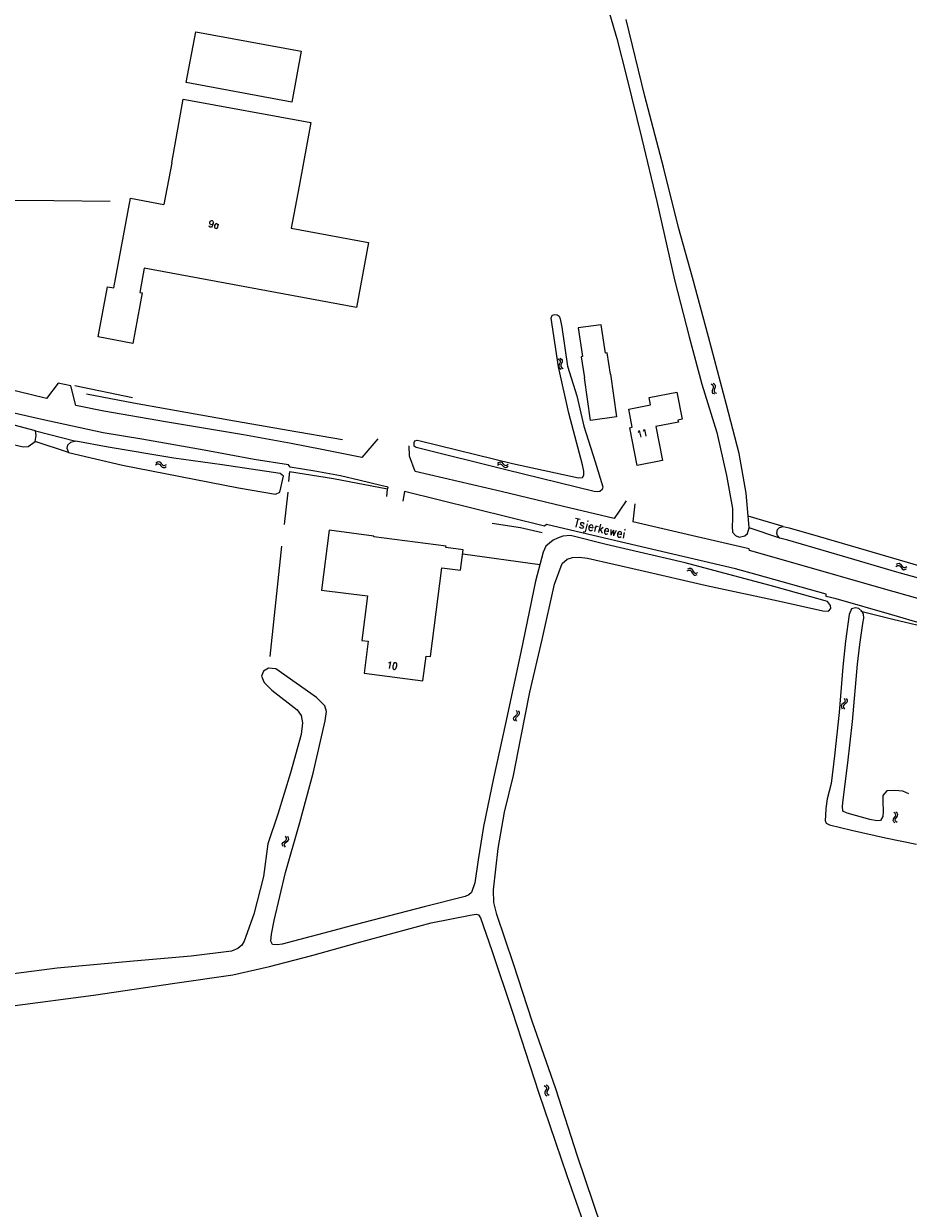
# Model space of a CAD drawing. Header units: metres. Extents: x 189705 to 199106, y 581686 to 588448.
# Tile 62 of 256: x 191144 to 191351, y 585512 to 585789. Entities that reach past the tile are written whole.
import ezdxf

# ---------------------------------------------------------------- set-up
doc = ezdxf.new("R2010")
doc.units = ezdxf.units.M
doc.layers.add('B-WA-OG-GBKN-G', color=7, linetype='Continuous', lineweight=18)
doc.styles.add('Style-STANDARD', font='STANDARD.shx')

msp = doc.modelspace()

# ---------------------------------------------------------------- linework, layer by layer
at = {"layer": 'B-WA-OG-GBKN-G'}
for p, q in [((191269.208, 585710.522), (191269.551, 585710.302)), ((191269.551, 585710.302), (191269.745, 585710.037)), ((191269.683, 585710.667), (191270.028, 585710.45)), ((191269.745, 585710.037), (191269.735, 585709.711)), ((191270.028, 585710.45), (191270.223, 585710.187)), ((191270.223, 585710.187), (191270.212, 585709.848)), ((191269.414, 585708.954), (191269.401, 585708.625)), ((191269.401, 585708.625), (191269.6, 585708.353)), ((191269.577, 585709.328), (191269.414, 585708.954)), ((191269.735, 585709.711), (191269.577, 585709.328)), ((191269.6, 585708.353), (191269.945, 585708.133)), ((191269.891, 585709.099), (191269.878, 585708.77)), ((191269.878, 585708.77), (191270.075, 585708.498)), ((191270.051, 585709.474), (191269.891, 585709.099)), ((191270.212, 585709.848), (191270.051, 585709.474)), ((191270.075, 585708.498), (191270.42, 585708.278)), ((191305.369, 585704.376), (191305.011, 585704.575)), ((191305.582, 585704.116), (191305.369, 585704.376)), ((191305.834, 585704.549), (191305.477, 585704.747)), ((191306.049, 585704.289), (191305.834, 585704.549)), ((191305.311, 585703.02), (191305.45, 585703.402)), ((191305.32, 585702.681), (191305.311, 585703.02)), ((191305.53, 585702.43), (191305.32, 585702.681)), ((191305.45, 585703.402), (191305.588, 585703.787)), ((191305.887, 585702.234), (191305.53, 585702.43)), ((191305.588, 585703.787), (191305.582, 585704.116)), ((191305.779, 585703.185), (191305.915, 585703.577)), ((191305.789, 585702.859), (191305.779, 585703.185)), ((191305.997, 585702.605), (191305.789, 585702.859)), ((191305.915, 585703.577), (191306.055, 585703.96)), ((191306.353, 585702.406), (191305.997, 585702.605)), ((191306.055, 585703.96), (191306.049, 585704.289)), ((191175.135, 585685.737), (191175.482, 585685.952)), ((191175.21, 585686.228), (191175.554, 585686.445)), ((191175.482, 585685.952), (191175.804, 585686.012)), ((191175.554, 585686.445), (191175.875, 585686.508)), ((191175.804, 585686.012), (191176.094, 585685.863)), ((191175.875, 585686.508), (191176.176, 585686.352)), ((191176.094, 585685.863), (191176.372, 585685.554)), ((191176.176, 585686.352), (191176.444, 585686.046)), ((191176.372, 585685.554), (191176.639, 585685.246)), ((191176.444, 585686.046), (191176.714, 585685.739)), ((191176.639, 585685.246), (191176.93, 585685.093)), ((191176.714, 585685.739), (191177.005, 585685.586)), ((191176.93, 585685.093), (191177.262, 585685.155)), ((191177.005, 585685.586), (191177.336, 585685.646)), ((191177.262, 585685.155), (191177.609, 585685.372)), ((191177.336, 585685.646), (191177.683, 585685.863)), ((191255.051, 585685.662), (191255.383, 585685.898)), ((191255.095, 585686.157), (191255.426, 585686.395)), ((191255.383, 585685.898), (191255.702, 585685.978)), ((191255.426, 585686.395), (191255.743, 585686.477)), ((191255.702, 585685.978), (191256, 585685.846)), ((191255.743, 585686.477), (191256.053, 585686.34)), ((191256, 585685.846), (191256.296, 585685.556)), ((191256.053, 585686.34), (191256.339, 585686.051)), ((191256.296, 585685.556), (191256.582, 585685.265)), ((191256.339, 585686.051), (191256.627, 585685.761)), ((191256.582, 585685.265), (191256.882, 585685.129)), ((191256.627, 585685.761), (191256.927, 585685.626)), ((191256.882, 585685.129), (191257.209, 585685.212)), ((191256.927, 585685.626), (191257.253, 585685.706)), ((191257.209, 585685.212), (191257.542, 585685.449)), ((191257.253, 585685.706), (191257.586, 585685.944)), ((191299.428, 585660.965), (191299.811, 585661.104)), ((191299.602, 585661.43), (191299.984, 585661.571)), ((191299.811, 585661.104), (191300.139, 585661.096)), ((191299.984, 585661.571), (191300.311, 585661.566)), ((191300.139, 585661.096), (191300.392, 585660.89)), ((191300.311, 585661.566), (191300.573, 585661.352)), ((191300.392, 585660.89), (191300.6, 585660.531)), ((191300.573, 585661.352), (191300.772, 585660.997)), ((191300.6, 585660.531), (191300.798, 585660.175)), ((191300.772, 585660.997), (191300.973, 585660.642)), ((191300.798, 585660.175), (191301.051, 585659.964)), ((191300.973, 585660.642), (191301.226, 585660.431)), ((191301.226, 585660.431), (191301.562, 585660.422)), ((191301.388, 585659.957), (191301.772, 585660.097)), ((191301.562, 585660.422), (191301.946, 585660.563)), ((191348.234, 585662.017), (191348.595, 585662.207)), ((191348.343, 585662.502), (191348.703, 585662.694)), ((191348.595, 585662.207), (191348.921, 585662.244)), ((191348.703, 585662.694), (191349.028, 585662.733)), ((191348.921, 585662.244), (191349.2, 585662.074)), ((191349.028, 585662.733), (191349.317, 585662.556)), ((191349.2, 585662.074), (191349.454, 585661.747)), ((191349.317, 585662.556), (191349.562, 585662.232)), ((191349.454, 585661.747), (191349.699, 585661.42)), ((191349.562, 585662.232), (191349.809, 585661.907)), ((191349.699, 585661.42), (191349.978, 585661.246)), ((191349.809, 585661.907), (191350.088, 585661.732)), ((191349.978, 585661.246), (191350.313, 585661.285)), ((191350.088, 585661.732), (191350.423, 585661.769)), ((191350.313, 585661.285), (191350.675, 585661.476)), ((191350.423, 585661.769), (191350.784, 585661.96)), ((191301.051, 585659.964), (191301.388, 585659.957)), ((191335.591, 585629.7), (191335.43, 585629.414)), ((191335.907, 585629.959), (191335.591, 585629.7)), ((191336.222, 585630.228), (191335.907, 585629.959)), ((191336.082, 585629.612), (191335.921, 585629.325)), ((191336.396, 585629.874), (191336.082, 585629.612)), ((191336.123, 585631.19), (191336.328, 585630.838)), ((191336.38, 585630.514), (191336.222, 585630.228)), ((191336.328, 585630.838), (191336.38, 585630.514)), ((191336.709, 585630.133), (191336.396, 585629.874)), ((191336.612, 585631.103), (191336.819, 585630.752)), ((191336.873, 585630.429), (191336.709, 585630.133)), ((191336.819, 585630.752), (191336.873, 585630.429)), ((191258.837, 585626.54), (191258.993, 585626.841)), ((191258.993, 585626.841), (191259.299, 585627.109)), ((191259.299, 585627.109), (191259.605, 585627.379)), ((191259.697, 585628.001), (191259.48, 585628.348)), ((191259.482, 585626.759), (191259.79, 585627.037)), ((191259.605, 585627.379), (191259.758, 585627.671)), ((191259.758, 585627.671), (191259.697, 585628.001)), ((191259.79, 585627.037), (191260.098, 585627.305)), ((191260.188, 585627.928), (191259.971, 585628.274)), ((191260.098, 585627.305), (191260.251, 585627.596)), ((191260.251, 585627.596), (191260.188, 585627.928)), ((191335.43, 585629.414), (191335.483, 585629.081)), ((191335.483, 585629.081), (191335.69, 585628.728)), ((191335.921, 585629.325), (191335.972, 585628.993)), ((191335.972, 585628.993), (191336.179, 585628.64)), ((191258.9, 585626.219), (191258.837, 585626.54)), ((191259.118, 585625.874), (191258.9, 585626.219)), ((191259.333, 585626.469), (191259.482, 585626.759)), ((191259.394, 585626.147), (191259.333, 585626.469)), ((191259.609, 585625.801), (191259.394, 585626.147)), ((191347.57, 585602.634), (191347.645, 585602.964)), ((191347.711, 585602.338), (191347.57, 585602.634)), ((191347.645, 585602.964), (191347.875, 585603.3)), ((191348.007, 585602.059), (191347.711, 585602.338)), ((191348.039, 585604.263), (191347.743, 585604.545)), ((191347.875, 585603.3), (191348.104, 585603.637)), ((191348.18, 585603.958), (191348.039, 585604.263)), ((191348.068, 585602.688), (191348.14, 585603.006)), ((191348.207, 585602.391), (191348.068, 585602.688)), ((191348.104, 585603.637), (191348.18, 585603.958)), ((191348.14, 585603.006), (191348.369, 585603.352)), ((191348.501, 585602.109), (191348.207, 585602.391)), ((191348.533, 585604.314), (191348.237, 585604.595)), ((191348.369, 585603.352), (191348.6, 585603.688)), ((191348.677, 585604.009), (191348.533, 585604.314)), ((191348.6, 585603.688), (191348.677, 585604.009)), ((191204.762, 585597.195), (191204.938, 585597.485)), ((191204.803, 585596.871), (191204.762, 585597.195)), ((191204.996, 585596.512), (191204.803, 585596.871)), ((191204.938, 585597.485), (191205.262, 585597.731)), ((191205.252, 585597.09), (191205.421, 585597.369)), ((191205.29, 585596.764), (191205.252, 585597.09)), ((191205.262, 585597.731), (191205.587, 585597.979)), ((191205.48, 585596.404), (191205.29, 585596.764)), ((191205.421, 585597.369), (191205.748, 585597.625)), ((191205.722, 585598.593), (191205.53, 585598.954)), ((191205.587, 585597.979), (191205.76, 585598.259)), ((191205.76, 585598.259), (191205.722, 585598.593)), ((191205.748, 585597.625), (191206.073, 585597.87)), ((191206.207, 585598.485), (191206.015, 585598.846)), ((191206.073, 585597.87), (191206.247, 585598.15)), ((191206.247, 585598.15), (191206.207, 585598.485)), ((191265.991, 585540.669), (191266.328, 585540.441)), ((191266.16, 585539.096), (191266.139, 585538.768)), ((191266.139, 585538.768), (191266.332, 585538.491)), ((191266.331, 585539.466), (191266.16, 585539.096)), ((191266.328, 585540.441), (191266.516, 585540.172)), ((191266.498, 585539.846), (191266.331, 585539.466)), ((191266.332, 585538.491), (191266.671, 585538.264)), ((191266.469, 585540.803), (191266.808, 585540.577)), ((191266.516, 585540.172), (191266.498, 585539.846)), ((191266.64, 585539.23), (191266.619, 585538.901)), ((191266.619, 585538.901), (191266.81, 585538.624)), ((191266.809, 585539.602), (191266.64, 585539.23)), ((191266.808, 585540.577), (191266.997, 585540.31)), ((191266.978, 585539.972), (191266.809, 585539.602)), ((191266.81, 585538.624), (191267.15, 585538.397)), ((191266.997, 585540.31), (191266.978, 585539.972))]:
    msp.add_line(p, q, dxfattribs=at)
at = {"layer": 'B-WA-OG-GBKN-G', "flags": 128}
for points in [[(191279.938, 585795.884), (191282.96, 585785.421), (191285.261, 585776.504), (191288.852, 585761.992), (191292.319, 585747.337), (191296.425, 585729.007), (191299.885, 585715.692), (191302.827, 585704.585), (191306.37, 585693.317)], [(191313.716, 585673.753), (191313.198, 585679.157), (191311.588, 585688.39), (191308.659, 585699.756), (191304.425, 585715.666), (191300.68, 585729.545), (191297.39, 585741.206), (191293.856, 585755.364), (191289.504, 585771.95), (191285.176, 585789.867)], [(191206.969, 585770.543), (191182.307, 585775.1), (191184.5, 585786.969), (191209.162, 585782.412), (191206.969, 585770.543)], [(191178.895, 585756.348), (191181.596, 585771.194), (191211.398, 585765.773), (191208.696, 585750.927)], [(191178.895, 585756.348), (191177.089, 585746.634)], [(191208.696, 585750.927), (191206.811, 585741.106)], [(191164.482, 585747.329), (191151.321, 585747.427), (191129.597, 585747.649), (191113.106, 585747.716), (191100.983, 585747.198), (191098.407, 585746.991)], [(191206.811, 585741.106), (191224.948, 585737.732), (191222.113, 585722.492), (191172.493, 585731.721), (191171.437, 585726.043), (191172.025, 585725.934), (191169.833, 585714.15), (191161.673, 585715.667), (191163.854, 585727.395), (191165.398, 585727.107), (191169.299, 585748.083), (191177.089, 585746.634)], [(191229.387, 585680.103), (191229.486, 585680.528), (191227.76, 585680.945), (191222.964, 585682.09), (191218.371, 585683.183), (191212.329, 585684.284), (191206.566, 585685.231), (191206.238, 585685.715), (191198.215, 585687.031), (191186.465, 585689.198), (191171.905, 585691.73), (191162.858, 585693.249), (191148.5, 585696.315), (191133.767, 585699.715), (191119.277, 585703.303), (191096.004, 585708.617), (191078.721, 585712.653), (191062.2, 585716.557), (191045.984, 585720.409), (191034.385, 585722.989), (191034.205, 585722.609), (191033.121, 585722.85)], [(191267.602, 585720.019), (191267.872, 585720.718), (191268.458, 585720.924), (191269.058, 585720.834), (191269.468, 585720.496), (191269.705, 585719.894), (191270.136, 585717.966), (191271.425, 585708.809), (191273.606, 585701.915), (191275.27, 585694.756), (191277.944, 585686.459), (191279.7, 585680.613), (191279.524, 585679.987), (191279.03, 585679.546), (191278.562, 585679.424), (191277.684, 585679.487), (191257.037, 585684.554), (191236.061, 585689.84), (191235.572, 585690.129), (191235.59, 585691.008), (191235.764, 585691.383), (191236.255, 585691.482), (191236.996, 585691.374), (191258.599, 585686.049), (191274.022, 585682.719), (191274.924, 585682.793), (191275.282, 585683.372), (191275.3, 585684.296), (191274.911, 585685.725), (191271.782, 585697.818), (191269.374, 585708.645)], [(191269.374, 585708.645), (191267.602, 585720.019)], [(191281.498, 585706.959), (191280.741, 585711.934), (191280.334, 585711.881), (191279.325, 585718.485), (191273.962, 585717.759), (191274.953, 585711.049), (191274.617, 585710.996), (191275.381, 585706.083)], [(191147.048, 585693.669), (191135.849, 585696.687), (191122.833, 585700.15), (191108.371, 585703.029), (191092.448, 585706.629), (191072.654, 585711.34), (191053.798, 585715.709), (191052.737, 585715.224), (191052.179, 585714.433), (191051.529, 585712.856), (191048.187, 585704.063), (191044.759, 585694.919), (191041.727, 585685.801)], [(191177.426, 585695.813), (191163.006, 585698.282), (191156.508, 585699.589), (191155.287, 585704.247), (191152.343, 585704.874), (191149.63, 585701.229), (191136.485, 585704.428), (191120.572, 585708.049), (191101.715, 585712.246), (191083.215, 585716.72), (191082.837, 585717.383), (191082.127, 585717.543)], [(191046.403, 585685.956), (191050.102, 585697.861), (191053.478, 585707.855), (191054.29, 585709.109), (191055.216, 585709.491), (191056.48, 585709.56), (191058.962, 585709.345), (191061.815, 585708.929), (191080.021, 585704.806), (191099.23, 585700.578), (191115.011, 585697.124), (191131.564, 585692.888), (191144.13, 585689.948), (191145.332, 585690.037), (191146.947, 585691.196)], [(191281.498, 585706.959), (191282.923, 585697.004), (191276.806, 585696.128), (191275.381, 585706.083)], [(191169.731, 585701.448), (191156.227, 585704.217)], [(191169.953, 585700.201), (191158.989, 585702.265)], [(191286.023, 585694.422), (191286.592, 585694.532), (191285.776, 585698.771), (191290.84, 585699.745), (191290.5, 585701.511), (191297.025, 585702.767), (191298.251, 585696.399), (191297.27, 585696.21), (191297.364, 585695.719), (191292.104, 585694.707), (191293.636, 585686.749)], [(191218.846, 585691.568), (191206.128, 585693.799), (191192.292, 585696.163), (191177.848, 585698.785), (191169.953, 585700.201)], [(191146.947, 585691.196), (191147.202, 585692.622), (191147.048, 585693.669)], [(191147.048, 585693.669), (191156.448, 585691.292)], [(191227.08, 585691.802), (191223.373, 585687.45), (191214.007, 585689.307), (191206.823, 585690.745), (191195.654, 585692.738), (191177.426, 585695.813)], [(191293.636, 585686.749), (191287.708, 585685.615), (191286.023, 585694.422)], [(191306.37, 585693.317), (191308.637, 585683.235), (191309.993, 585675.584), (191310.04, 585673.027), (191309.919, 585671.335), (191309.988, 585670.025), (191310.707, 585669.197), (191311.567, 585668.876), (191312.909, 585669.122), (191313.559, 585669.677), (191313.926, 585670.993)], [(191154.756, 585688.598), (191146.947, 585691.196)], [(191156.448, 585691.292), (191155.198, 585690.995), (191154.51, 585690.364), (191154.34, 585689.635), (191154.756, 585688.598)], [(191154.756, 585688.598), (191167.403, 585685.7), (191194.499, 585680.355), (191203.185, 585678.925), (191204.148, 585679.355), (191205.019, 585683.1), (191204.238, 585683.717), (191190.671, 585685.764), (191179.368, 585687.329), (191164.001, 585689.913), (191156.448, 585691.292)], [(191285.193, 585677.373), (191282.35, 585673.195), (191270.499, 585676.031), (191255.907, 585679.543), (191235.858, 585684.204), (191234.504, 585687.77), (191234.415, 585690.185)], [(191206.39, 585683.595), (191206.239, 585681.868)], [(191229.387, 585680.103), (191216.757, 585682.458), (191206.466, 585684.154), (191206.39, 585683.595)], [(191229.195, 585678.37), (191229.387, 585680.103)], [(191354.664, 585648.546), (191347.253, 585650.701), (191334.292, 585654.403), (191331.931, 585654.95), (191331.934, 585655.535), (191315.822, 585660.021), (191310.747, 585661.422), (191281.41, 585668.295), (191266.513, 585671.834), (191266.054, 585671.455), (191233.317, 585679.491), (191232.925, 585677.281)], [(191206.027, 585679.362), (191205.229, 585671.843)], [(191287.221, 585676.625), (191286.717, 585672.459)], [(191265.512, 585669.831), (191260.487, 585671.029), (191253.86, 585672.057)], [(191383.162, 585651.133), (191383.332, 585649.76), (191383.301, 585648.692), (191383.119, 585647.804), (191382.633, 585647.196), (191381.815, 585646.388), (191376.868, 585647.711), (191359.463, 585652.764), (191344.823, 585656.912), (191325.237, 585662.511), (191313.997, 585665.699), (191313.898, 585666.157), (191300.777, 585669.178), (191286.717, 585672.459)], [(191313.926, 585670.993), (191313.79, 585672.979), (191313.716, 585673.753)], [(191321.853, 585671.349), (191313.716, 585673.753)], [(191321.127, 585668.633), (191320.571, 585669.196), (191320.396, 585669.807), (191320.527, 585670.619), (191320.987, 585671.1), (191321.853, 585671.349)], [(191321.853, 585671.349), (191323.274, 585671.011), (191330.048, 585669.042), (191339.41, 585666.346)], [(191256.719, 585604.59), (191258.852, 585613.143), (191260.562, 585621.925), (191262.639, 585632.637), (191265.514, 585644.895), (191268.429, 585657.845), (191270.234, 585662.701), (191271.374, 585663.741), (191272.574, 585664.131), (191274.151, 585664.193), (191276.105, 585663.939), (191288.43, 585661.108), (191303.912, 585657.552), (191320.735, 585653.937), (191331.154, 585651.618), (191332.495, 585651.526), (191333.004, 585652.18), (191332.967, 585652.885), (191332.238, 585653.787), (191331.692, 585653.927), (191319.674, 585657.302), (191298.946, 585662.846), (191280.486, 585667.136), (191272.134, 585669.211), (191270.377, 585669.05), (191269.087, 585668.639), (191268.086, 585668.123), (191266.362, 585666.721), (191265.744, 585665.318), (191263.987, 585658.561), (191260.52, 585641.949), (191256.975, 585625.327), (191254.116, 585612.476), (191251.811, 585601.23), (191250.591, 585593.45), (191249.742, 585588.014), (191248.97, 585585.763), (191248.406, 585585.277), (191247.508, 585584.861), (191237.924, 585582.454), (191222.006, 585578.267), (191215.627, 585576.599), (191204.723, 585573.722), (191203.572, 585573.539), (191202.486, 585573.665), (191202.091, 585574.405), (191202.193, 585576.06), (191202.85, 585579.221), (191205.485, 585590.445), (191208.891, 585602.136)], [(191239.377, 585640.935), (191242.024, 585661.69), (191246.448, 585661.126), (191247.059, 585665.917), (191243.002, 585666.435), (191243.02, 585666.576), (191243.035, 585666.741), (191226.158, 585668.889), (191226.187, 585669.117), (191215.706, 585670.454), (191213.923, 585656.474), (191224.701, 585655.099), (191223.377, 585644.716), (191224.838, 585644.529), (191223.884, 585637.046), (191237.628, 585635.293), (191238.364, 585641.064), (191239.377, 585640.935)], [(191321.127, 585668.633), (191313.926, 585670.993)], [(191339.41, 585666.346), (191350.827, 585663.004), (191361.457, 585659.87), (191371.631, 585657.017), (191378.989, 585654.943), (191379.623, 585654.787), (191379.927, 585654.481), (191379.975, 585653.997), (191379.763, 585652.423), (191379.584, 585652.093), (191379.329, 585651.993), (191378.339, 585652.202), (191364.537, 585656.193), (191348.477, 585660.679), (191335.741, 585664.435), (191322.979, 585668.115), (191321.127, 585668.633)], [(191201.887, 585640.955), (191204.665, 585666.746)], [(191264.939, 585662.362), (191246.93, 585664.9)], [(191345.21, 585603.569), (191344.661, 585602.627), (191343.739, 585602.531), (191342.112, 585602.85), (191336.853, 585604.364), (191335.857, 585604.769), (191335.725, 585605.98), (191335.911, 585607.464), (191336.985, 585616.108), (191338.109, 585625.764), (191339.284, 585639.169), (191339.805, 585643.793), (191340.512, 585648.686), (191340.702, 585649.914), (191340.64, 585650.881), (191340.381, 585651.395), (191340.304, 585651.549), (191339.574, 585652.135), (191338.747, 585652.301), (191337.818, 585652.126), (191337.278, 585650.777), (191336.465, 585644.537), (191335.806, 585638.573), (191334.954, 585627.868), (191333.865, 585617.745), (191333.089, 585611.301), (191332.132, 585607.7), (191331.819, 585605.382), (191331.756, 585603.797), (191331.725, 585602.594), (191331.889, 585601.994), (191332.701, 585601.637), (191337.864, 585600.335), (191345.797, 585598.597), (191353.076, 585597.103)], [(191340.381, 585651.395), (191340.069, 585651.474)], [(191377.013, 585641.458), (191373.715, 585642.493), (191367.88, 585644.203), (191362.451, 585645.859), (191357.427, 585647.234), (191347.504, 585649.602), (191340.381, 585651.395)], [(191208.891, 585602.136), (191211.965, 585613.718), (191214.777, 585625.923), (191215.081, 585628.074), (191214.714, 585629.434), (191212.759, 585631.393), (191203.227, 585638.036), (191201.49, 585638.221), (191200.384, 585637.52), (191199.925, 585636.334), (191200.54, 585634.878), (191202.269, 585633.067), (191208.221, 585628.473), (191209.169, 585627.189), (191209.512, 585625.456), (191209.18, 585622.706), (191206.634, 585613.79), (191203.686, 585604.133), (191201.379, 585597.129), (191200.349, 585589.489), (191198.136, 585580.745), (191195.806, 585574.374), (191195.267, 585573.469), (191194.379, 585572.734), (191192.849, 585572.068), (191183.425, 585570.934), (191169.992, 585569.711), (191152.103, 585568.095), (191132.858, 585565.583)], [(191351.274, 585608.847), (191349.887, 585609.506), (191347.981, 585609.657), (191346.112, 585609.544), (191345.193, 585608.422), (191345.152, 585606.95), (191345.223, 585604.831), (191345.21, 585603.569)], [(191282.134, 585500), (191279.357, 585507.54), (191273.779, 585524.132), (191268.74, 585539.902), (191263.199, 585555.7), (191258.785, 585569.105), (191254.899, 585580.627), (191254.201, 585583.451), (191254.164, 585586.392), (191255.258, 585596.085), (191256.719, 585604.59)], [(191141.632, 585559.255), (191160.608, 585561.822), (191179.65, 585564.626), (191193.173, 585566.551), (191201.727, 585568.482), (191211.696, 585571.09), (191222.26, 585574.002), (191239.603, 585578.667), (191248.666, 585580.521)], [(191248.666, 585580.521), (191250.122, 585580.729), (191250.657, 585580.59), (191251.096, 585579.825), (191253.725, 585572.241), (191258.543, 585557.847), (191264.625, 585539.115), (191271.325, 585519.671), (191277.82, 585500.912), (191278.125, 585500)]]:
    msp.add_lwpolyline(points, dxfattribs=at)

# ---------------------------------------------------------------- texts
at = {"layer": 'B-WA-OG-GBKN-G', "style": 'Style-STANDARD'}
for s, height, rotation, p in [('9a', 1.6, 348.57768, (191187.396, 585741.407)), ('11', 1.6, 12.11876, (191287.901, 585692.038)), ('Tsjerkewei', 2, 346.88086, (191272.785, 585671.338)), ('10', 1.6, 349.7464, (191229.071, 585638.267))]:
    msp.add_text(s, height=height, rotation=rotation, dxfattribs=at).set_placement(p)

doc.saveas('drawing.dxf')
